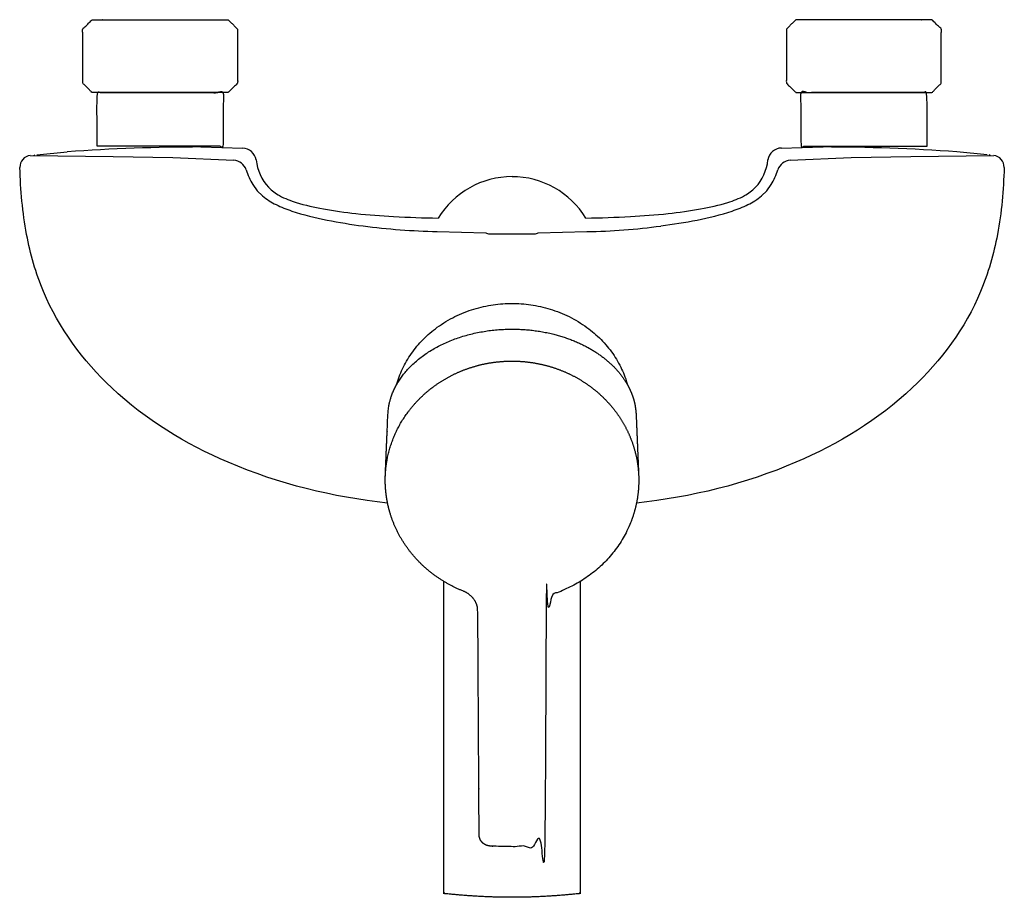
# Model space of a CAD drawing. Header units: millimetres. Extents: x -105 to 105, y -187 to 0.
import ezdxf

# ---------------------------------------------------------------- set-up
doc = ezdxf.new("R2010")
doc.units = ezdxf.units.MM
doc.header["$MEASUREMENT"] = 0
doc.layers.add('PLANNING', color=1, linetype='Continuous', true_color=0xff0000)

# ---------------------------------------------------------------- blocks, each defined once
blk = doc.blocks.new('750100_t')
at = {"layer": 'PLANNING'}
for p, q in [((-66.29, -27.11), (-57.4, -27.34)), ((57.4, -27.34), (66.29, -27.11)), ((-102.66, -28.92), (-85.02, -29.15)), ((-101.94, -28.95), (-101.72, -28.82)), ((-101.28, -28.77), (-94.8, -28.15)), ((-85.02, -29.15), (-72.28, -29.39)), ((72.28, -29.39), (85.03, -29.15)), ((85.03, -29.15), (102.66, -28.92)), ((101.28, -28.77), (94.8, -28.15)), ((101.95, -28.95), (101.72, -28.82)), ((-72.28, -29.39), (-59.28, -29.96)), ((59.28, -29.96), (72.28, -29.39)), ((-55.26, -35.12), (-54.31, -36.44)), ((54.31, -36.44), (55.27, -35.12)), ((-54.31, -36.44), (-53.18, -37.56)), ((53.18, -37.56), (54.31, -36.44)), ((-15.94, -45.15), (-5.59, -45.42)), ((-5.59, -45.42), (-5.45, -45.48)), ((-5.45, -45.48), (-5.24, -45.55)), ((-5.24, -45.55), (-5.02, -45.62)), ((-5.02, -45.62), (5.03, -45.63)), ((5.03, -45.63), (5.24, -45.55)), ((5.24, -45.55), (5.46, -45.48)), ((5.46, -45.48), (5.6, -45.42)), ((5.6, -45.42), (15.95, -45.15))]:
    blk.add_line(p, q, dxfattribs=at)
for centre, radius, start, end in [((-66.29, -417.11), 389.99, 90, 94.1921), ((66.29, -417.11), 389.99, 85.8079, 90), ((-102.39, -31.41), 2.5, 96.2756, 181.8556), ((-57.52, -30.34), 3, 8.7164, 87.6197), ((57.48, -30.29), 2.95, 91.4776, 172.1863), ((102.38, -31.42), 2.51, 358.3718, 83.497), ((-59.55, -33.06), 3.11, 20.135, 85.0254), ((59.55, -33.06), 3.11, 94.9746, 159.865), ((-44.16, -28.42), 12.97, 195.9646, 211.0801), ((0.01, -51.87), 18.43, 90.0137, 148.6069), ((0.01, -51.86), 18.41, 31.3656, 90.0137), ((44.16, -28.42), 12.97, 328.9199, 344.0354), ((-44, -26.31), 14.52, 230.7925, 244.3359), ((44, -26.31), 14.52, 295.6641, 309.2075), ((-38.11, -14.06), 28.11, 244.3359, 251.777), ((38.12, -14.06), 28.11, 288.223, 295.6641), ((-28.6, 14.82), 58.52, 251.777, 259.3383), ((28.61, 14.82), 58.52, 280.6617, 288.223), ((-18.06, 63.57), 108.38, 258.6306, 262.7604), ((-11.91, 112.02), 157.22, 262.7604, 268.5293), ((14.26, 81.11), 126.28, 270.763, 277.9473), ((8.93, 119.35), 164.88, 277.9473, 280.6617)]:
    blk.add_arc(centre, radius, start, end, dxfattribs=at)
for points, degree, knots in [([(-60.5, 0), (-75, 0), (-89.5, 0), (-90.5, -1), (-91.5, -2), (-91.5, -7.75), (-91.5, -13.5), (-90.5, -14.5), (-89.5, -15.5), (-75, -15.5), (-60.5, -15.5), (-59.5, -14.5), (-58.5, -13.5), (-58.5, -7.75), (-58.5, -2), (-59.5, -1), (-60.5, 0)], 2, [42.771952, 42.771952, 42.771952, 79.989845, 79.989845, 82.766874, 82.766874, 94.266874, 94.266874, 97.043904, 97.043904, 134.261797, 134.261797, 137.038826, 137.038826, 148.538826, 148.538826, 151.315856, 151.315856, 151.315856]), ([(60.5, 0), (75, 0), (89.5, 0), (90.5, -1), (91.5, -2), (91.5, -7.75), (91.5, -13.5), (90.5, -14.5), (89.5, -15.5), (75, -15.5), (60.5, -15.5), (59.5, -14.5), (58.5, -13.5), (58.5, -7.75), (58.5, -2), (59.5, -1), (60.5, 0)], 2, [42.771952, 42.771952, 42.771952, 79.989845, 79.989845, 82.766874, 82.766874, 94.266874, 94.266874, 97.043904, 97.043904, 134.261797, 134.261797, 137.038826, 137.038826, 148.538826, 148.538826, 151.315856, 151.315856, 151.315856]), ([(-88.45, -26.96), (-75, -26.96), (-61.55, -26.96), (-61.55, -21.23), (-61.55, -15.5), (-75, -15.5), (-88.45, -15.5), (-88.45, -21.23), (-88.45, -26.96)], 2, [-42.603865, -42.603865, -42.603865, -15.812678, -15.812678, -13.812678, -13.812678, 13.087322, 13.087322, 15.087322, 15.087322, 15.087322]), ([(88.46, -26.96), (75.01, -26.96), (61.56, -26.96), (61.56, -21.23), (61.55, -15.5), (75, -15.5), (88.45, -15.5), (88.46, -21.23), (88.46, -26.96)], 2, [-42.603865, -42.603865, -42.603865, -15.812678, -15.812678, -13.812678, -13.812678, 13.087322, 13.087322, 15.087322, 15.087322, 15.087322]), ([(-54.56, -29.89), (-54.23, -32.01), (-53.01, -35.15), (-49.33, -37.76), (-45.34, -39.25), (-39.86, -40.44), (-32.92, -41.43), (-24.74, -42.01), (-18.9, -42.21), (-15.73, -42.27)], 3, [69.976421, 69.976421, 69.976421, 69.976421, 76.469738, 79.443639, 83.28236, 89.226329, 96.252751, 104.306853, 113.825436, 113.825436, 113.825436, 113.825436]), ([(15.73, -42.27), (18.9, -42.21), (24.75, -42.01), (32.93, -41.43), (39.86, -40.44), (45.34, -39.25), (49.33, -37.76), (53.01, -35.15), (54.27, -32.02), (54.56, -29.89)], 3, [151.39898, 151.39898, 151.39898, 151.39898, 160.917562, 168.971665, 175.998087, 181.942056, 185.780776, 188.754677, 195.247995, 195.247995, 195.247995, 195.247995]), ([(-26.53, -102.98), (-38.2, -101.73), (-59.36, -96.59), (-85.46, -80.78), (-99.15, -62.24), (-103.99, -45.26), (-104.73, -36.29), (-104.89, -31.49)], 3, [-117.193926, -117.193926, -117.193926, -117.193926, -82.010218, -52.425241, -27.064373, -14.363278, 0, 0, 0, 0]), ([(104.89, -31.49), (104.75, -36.29), (103.99, -45.26), (99.16, -62.24), (85.47, -80.78), (59.36, -96.59), (38.21, -101.73), (26.53, -102.98)], 3, [223.216814, 223.216814, 223.216814, 223.216814, 237.580092, 250.281187, 275.642055, 305.227032, 340.411848, 340.411848, 340.411848, 340.411848])]:
    blk.add_open_spline(points, degree=degree, knots=knots, dxfattribs=at)
for points, weights in [([(-24.61, -77.79), (-19.74, -60.45), (0, -60.45)], [0.917977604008, 0.756420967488, 1]), ([(0, -60.45), (19.78, -60.45), (24.63, -77.82)], [1, 0.756168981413, 0.918312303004])]:
    blk.add_rational_spline(points, weights, degree=2, dxfattribs=at)
for points, weights, degree, knots in [([(-10.35, -121.76), (-8.5, -122.49), (-7.29, -124.21), (-7.28, -126.05), (-7.19, -141.92), (-7.1, -157.78), (-7.01, -173.65), (-7.01, -173.68), (-7.01, -173.7), (-7.01, -173.72), (-6.99, -174.35), (-6.74, -174.92), (-6.29, -175.35), (-6.1, -175.54), (-5.89, -175.69), (-5.65, -175.8), (-5.33, -175.96), (-4.99, -176.05), (-4.63, -176.07), (-1.54, -176.22), (1.54, -176.22), (4.63, -176.07), (4.99, -176.05), (5.33, -175.96), (5.65, -175.81), (5.89, -175.69), (6.1, -175.53), (6.29, -175.35), (6.75, -174.92), (7, -174.35), (7.01, -173.72), (7.01, -173.7), (7.01, -173.68), (7.01, -173.65), (7.1, -157.78), (7.19, -141.92), (7.28, -126.05), (7.29, -124.21), (8.49, -122.49), (10.35, -121.76), (13.21, -120.64), (15.84, -119.06), (18.16, -117.06), (19.31, -116.08), (20.36, -115), (21.32, -113.83), (22.27, -112.68), (23.11, -111.46), (23.83, -110.17), (24.56, -108.88), (25.17, -107.53), (25.66, -106.13), (26.14, -104.74), (26.5, -103.33), (26.73, -101.88), (26.95, -100.43), (27.05, -98.97), (27.01, -97.5), (27, -97.38), (27, -97.27), (27, -97.15), (26.82, -93), (26.65, -88.85), (26.48, -84.7), (26.45, -83.86), (26.36, -83.01), (26.23, -82.18), (24.36, -72.41), (13.9, -65.93), (0, -65.93), (-13.9, -65.93), (-24.36, -72.41), (-26.23, -82.18), (-26.36, -83.01), (-26.45, -83.86), (-26.48, -84.7), (-26.65, -88.85), (-26.83, -93.01), (-27, -97.16), (-27.06, -98.74), (-26.97, -100.32), (-26.72, -101.89), (-26.26, -104.81), (-25.29, -107.6), (-23.83, -110.18), (-22.34, -112.79), (-20.43, -115.11), (-18.15, -117.07), (-15.83, -119.06), (-13.2, -120.64), (-10.35, -121.76)], [1, 1, 1, 1, 1, 1, 1, 1, 1, 1, 0.95102365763, 0.95102365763, 1, 0.992189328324, 0.992189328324, 1, 0.985876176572, 0.985876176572, 1, 0.999212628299, 0.999212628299, 1, 0.985932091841, 0.985932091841, 1, 0.992788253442, 0.992788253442, 1, 0.94935331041, 0.94935331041, 1, 1, 1, 1, 1, 1, 1, 1, 1, 1, 0.990486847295, 0.990486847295, 1, 0.997535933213, 0.997535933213, 1, 0.9974393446, 0.9974393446, 1, 0.997348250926, 0.997348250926, 1, 0.997274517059, 0.997274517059, 1, 0.997261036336, 0.997261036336, 1, 1, 1, 1, 1, 1, 1, 0.99887849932, 0.99887849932, 1, 0.835399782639, 0.835399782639, 1, 0.835399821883, 0.835399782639, 0.999999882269, 0.998880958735, 0.998880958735, 0.999999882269, 0.999999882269, 0.999999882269, 0.999999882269, 0.996785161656, 0.996785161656, 0.999999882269, 0.989385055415, 0.989385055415, 0.999999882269, 0.990133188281, 0.990133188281, 0.999999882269, 0.99058065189, 0.99058065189, 1], 3, [-74.105819, -74.105819, -74.105819, -74.105819, -67.869836, -67.869836, -67.869836, -16.654922, -16.654922, -16.654922, -16.597652, -16.597652, -16.597652, -14.780771, -14.780771, -14.780771, -13.992733, -13.992733, -13.992733, -12.930381, -12.930381, -12.930381, -3.667226, -3.667226, -3.667226, -2.605533, -2.605533, -2.605533, -1.813274, -1.813274, -1.813274, 0, 0, 0, 0.057326, 0.057326, 0.057326, 1.323503, 1.323503, 1.323503, 7.559519, 7.559519, 7.559519, 16.71402, 16.71402, 16.71402, 21.237348, 21.237348, 21.237348, 25.685574, 25.685574, 25.685574, 30.126829, 30.126829, 30.126829, 34.50877, 34.50877, 34.50877, 38.906385, 38.906385, 38.906385, 39.275871, 39.275871, 39.275871, 51.540411, 51.540411, 51.540411, 54.072979, 54.072979, 54.072979, 93.743442, 93.743442, 93.743442, 133.413895, 133.413895, 133.413895, 135.946463, 135.946463, 135.946463, 148.233398, 148.233398, 148.233398, 152.979569, 152.979569, 152.979569, 161.804752, 161.804752, 161.804752, 170.77937, 170.77937, 170.77937, 179.920747, 179.920747, 179.920747, 179.920747]), ([(-27, -97.16), (-26.91, -95.15), (-26.5, -93.19), (-25.58, -88.84), (-23.19, -85.09), (-20.74, -81.28), (-17.16, -78.51), (-15.36, -77.12), (-13.35, -76.05), (-11.31, -74.96), (-9.12, -74.23), (-6.93, -73.49), (-4.64, -73.11), (-2.34, -72.74), (-0.01, -72.74), (2.32, -72.73), (4.61, -73.11), (6.91, -73.48), (9.11, -74.22), (11.29, -74.95), (13.32, -76.03), (15.34, -77.11), (17.15, -78.51), (18.94, -79.88), (20.46, -81.54), (21.98, -83.19), (23.18, -85.09), (24.37, -86.95), (25.2, -88.99), (26.04, -91.03), (26.5, -93.18), (26.91, -95.15), (27, -97.15)], [1, 0.996514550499, 1, 0.983936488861, 1, 0.985313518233, 1, 0.996476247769, 1, 0.996602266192, 1, 0.996684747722, 1, 0.996732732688, 1, 0.996727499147, 1, 0.996684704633, 1, 0.996591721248, 1, 0.996470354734, 1, 0.996317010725, 1, 0.996161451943, 1, 0.996011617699, 1, 0.995900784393, 1, 0.996509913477, 1], 2, [0, 0, 0, 4.00325, 4.00325, 12.800626, 12.800626, 21.766415, 21.766415, 26.311904, 26.311904, 30.92105, 30.92105, 35.539108, 35.539108, 40.197884, 40.197884, 44.831473, 44.831473, 49.475041, 49.475041, 54.059919, 54.059919, 58.630586, 58.630586, 63.123774, 63.123774, 67.597101, 67.597101, 71.997361, 71.997361, 76.394686, 76.394686, 80.397662, 80.397662, 80.397662]), ([(14.5, -119.71), (14.5, -152.86), (14.5, -186), (14.5, -186.18), (14.32, -186.2), (7.18, -186.99), (0, -186.99), (-7.18, -186.99), (-14.32, -186.2), (-14.5, -186.18), (-14.5, -186), (-14.5, -152.86), (-14.5, -119.71)], [1, 1, 1, 0.74504036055, 1, 0.99847697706, 1, 0.998475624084, 1, 0.74503901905, 1, 1, 1], 2, [37.201871, 37.201871, 37.201871, 103.488633, 103.488633, 103.780713, 103.780713, 118.131513, 118.131513, 132.482313, 132.482313, 132.774391, 132.774391, 199.062774, 199.062774, 199.062774])]:
    blk.add_rational_spline(points, weights, degree=degree, knots=knots, dxfattribs=at)

msp = doc.modelspace()

# ---------------------------------------------------------------- block references
msp.add_blockref('750100_t', (0, 0))

doc.saveas('drawing.dxf')
